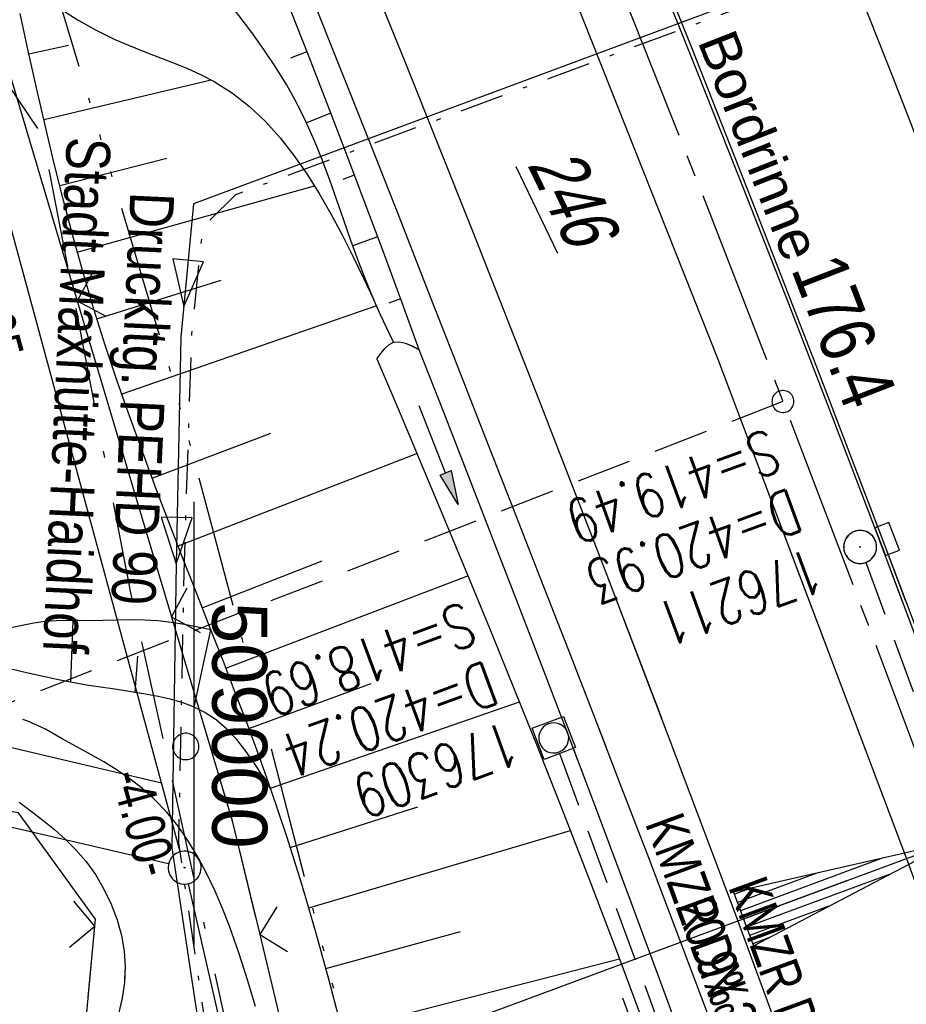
# Model space of a CAD drawing. Extents: x 508886 to 509272, y 449452 to 450225.
# Tile 39 of 46: x 508992 to 509032, y 450117 to 450162. Entities that reach past the tile are written whole.
import ezdxf

# ---------------------------------------------------------------- set-up
doc = ezdxf.new("R2010")
doc.units = 0
doc.header["$LTSCALE"] = 10
doc.header["$MEASUREMENT"] = 0
for name, pattern in [('ACAD_ISO14W100', [25.5, 12, -3, 0.5, -3, 0.5, -3, 0.5, -3]), ('ACAD_ISO16W100', [73, 15, -6.5, 15, -6.5, 15, -7, 1, -7]), ('ACHSE', [5.5, 4, -0.5, 0.5, -0.5]), ('AUSGEZOGEN', [0]), ('LT00', [0]), ('LT08', [0.42, 0.2, -0.1, 0.02, -0.1]), ('LT11', [0.3, 0.2, -0.1]), ('LT17', [0.15, 0.1, -0.05]), ('STRICHLINIE2', [0.375, 0.25, -0.125])]:
    doc.linetypes.add(name, pattern=pattern)
doc.layers.get('0').update_dxf_attribs({"linetype": 'LT00'})
for name, color, linetype in [('--EK_FBR', 250, 'LT00'), ('--EK_Haltung', 7, 'STRICHLINIE2'), ('--EK_Haltung-Text', 140, 'LT00'), ('--EK_Schacht-Text', 5, 'LT00'), ('--EK_ST-93-1', 30, 'LT17'), ('--EL_DFK_AB_L', 21, 'LT00'), ('--EL_DFK_AB_P', 7, 'LT00'), ('--EL_Halt-Pfeil', 4, 'LT00'), ('--EL_Haltung', 182, 'STRICHLINIE2'), ('--EL_Haltung-Text', 182, 'LT00'), ('-AX-093', 35, 'ACHSE'), ('-EL-93-1', 250, 'LT00'), ('-ST-93-1', 250, 'LT00'), ('ABSTAND', 8, 'LT00'), ('ABWASSERLTG', 24, 'LT00'), ('ABWASSERLTG_FLIEßPF', 26, 'Continuous'), ('ABWASSERLTG_TEXT', 26, 'Continuous'), ('BAB-KABEL', 220, 'ACAD_ISO16W100'), ('DFK_AB_FLNR', 7, 'Continuous'), ('DFK_AB_L', 21, 'LT00'), ('DFK_AB_P', 7, 'LT00'), ('DFK_KATASTER', 250, 'LT00'), ('DFK_VERMPKT', 252, 'LT00'), ('PFEIL', 140, 'AUSGEZOGEN'), ('RINNE_TEXT', 11, 'Continuous'), ('STROM_UNTER', 80, 'LT08'), ('TELEKOM', 210, 'ACAD_ISO14W100'), ('V122_AFBR_BAB', 250, 'LT00'), ('V122_BOESCH', 250, 'LT00'), ('V122_BOSCHUNG', 250, 'LT00'), ('V122_FELDWEG', 250, 'LT11'), ('V122_GRABEN', 250, 'LT00'), ('V122_H_BORD', 8, 'LT00'), ('V122_KA_MULD', 182, 'LT00'), ('V122_KA_PRUF', 182, 'LT00'), ('V122_LD_MARK', 250, 'LT00'), ('V122_RASTER', 250, 'LT00'), ('V122_SINKK', 182, 'LT00'), ('V122_ZAUN', 40, 'LT00'), ('V123_AFBR_BAB', 250, 'LT00'), ('V123_BOESCH', 250, 'LT00'), ('V123_BOSCHUNG', 250, 'LT00'), ('V123_FELDWEG', 250, 'LT11'), ('V123_GRABEN', 250, 'LT00'), ('V123_H_BORD', 8, 'LT00'), ('V123_KA_MULD', 182, 'LT00'), ('V123_KA_PRUF', 182, 'LT00'), ('V123_LD_MARK', 250, 'LT00'), ('V123_SINKK', 182, 'LT00'), ('V123_ZAUN', 40, 'LT00')]:
    doc.layers.add(name, color=color, linetype=linetype)
doc.styles.add('Arial', font='ARIAL.TTF')
doc.styles.add('Beschrift', font='ARIAL.TTF')
doc.styles.add('Haltungsbeschriftung', font='ARIAL.TTF', dxfattribs={"width": 0.75})
doc.styles.add('schachtbeschriftung', font='romans.shx', dxfattribs={"width": 0.75, "height": 2})
doc.styles.get("Standard").update_dxf_attribs({"font": 'ARIAL.TTF'})
doc.styles.add('Versorgungsltg', font='ARIAL.TTF', dxfattribs={"width": 0.8, "height": 2})

# ---------------------------------------------------------------- blocks, each defined once
blk = doc.blocks.new('SYMB7010')
at = {"color": 0, "linetype": 'ByBlock'}
for points in [[(-0.031408, 0.499213), (-0.093728, 0.49134), (-0.15457, 0.475719), (-0.212975, 0.452595), (-0.268021, 0.422333), (-0.31884, 0.385411), (-0.36463, 0.342411), (-0.40467, 0.29401), (-0.438329, 0.240973), (-0.465074, 0.184136), (-0.484486, 0.124395), (-0.496256, 0.062692), (-0.5002, 0)], [(0.5002, 0), (0.496256, 0.062692), (0.484485, 0.124395), (0.465074, 0.184136), (0.438329, 0.240973), (0.40467, 0.29401), (0.36463, 0.342411), (0.31884, 0.385411), (0.268021, 0.422333), (0.212975, 0.452595), (0.15457, 0.475719), (0.093728, 0.49134), (0.031408, 0.499213), (-0.031408, 0.499213)], [(-0.5002, 0), (-0.496256, -0.062692), (-0.484486, -0.124395), (-0.465075, -0.184136), (-0.438329, -0.240973), (-0.404671, -0.29401), (-0.36463, -0.342411), (-0.31884, -0.385411), (-0.268021, -0.422333), (-0.212975, -0.452595), (-0.154571, -0.475719), (-0.093728, -0.49134), (-0.031408, -0.499213), (0.031408, -0.499213)], [(0.031408, -0.499213), (0.093728, -0.491341), (0.15457, -0.475719), (0.212975, -0.452595), (0.268021, -0.422333), (0.31884, -0.385411), (0.36463, -0.342411), (0.404671, -0.294011), (0.438329, -0.240974), (0.465075, -0.184136), (0.484486, -0.124395), (0.496256, -0.062692), (0.500201, 0)]]:
    blk.add_lwpolyline(points, dxfattribs=at)
blk = doc.blocks.new('SYMB0003')
at = {"color": 0, "linetype": 'ByBlock'}
for p, q in [((-0.015712, 0), (0.010166, 0.012015)), ((0, -0.021257), (-0.015712, 0)), ((0.010166, 0.012015), (0, -0.021257))]:
    blk.add_line(p, q, dxfattribs=at)
for points in [[(-0.031395, 0.499013), (-0.093691, 0.491144), (-0.154509, 0.475528), (-0.21289, 0.452414), (-0.267913, 0.422164), (-0.318712, 0.385257), (-0.364484, 0.342274), (-0.404509, 0.293893), (-0.438154, 0.240877), (-0.464888, 0.184062), (-0.484292, 0.124345), (-0.496058, 0.062667), (-0.5, 0)], [(0.5, 0), (0.496057, 0.062667), (0.484292, 0.124345), (0.464888, 0.184062), (0.438153, 0.240877), (0.404509, 0.293893), (0.364484, 0.342274), (0.318712, 0.385257), (0.267913, 0.422164), (0.21289, 0.452414), (0.154509, 0.475528), (0.093691, 0.491144), (0.031395, 0.499013), (-0.031395, 0.499013)], [(-0.5, 0), (-0.496058, -0.062667), (-0.484292, -0.124345), (-0.464888, -0.184062), (-0.438154, -0.240877), (-0.404509, -0.293893), (-0.364485, -0.342274), (-0.318712, -0.385257), (-0.267914, -0.422164), (-0.21289, -0.452414), (-0.154509, -0.475529), (-0.093691, -0.491144), (-0.031395, -0.499014), (0.031395, -0.499014)], [(0.031395, -0.499014), (0.093691, -0.491144), (0.154509, -0.475529), (0.21289, -0.452414), (0.267914, -0.422164), (0.318712, -0.385257), (0.364485, -0.342274), (0.404509, -0.293893), (0.438154, -0.240877), (0.464889, -0.184062), (0.484292, -0.124345), (0.496058, -0.062667), (0.5, 0)]]:
    blk.add_lwpolyline(points, dxfattribs=at)
blk = doc.blocks.new('SYMB18')
at = {"color": 0, "linetype": 'ByBlock'}
for p, q in [((1, 0.13), (0, 0)), ((0.923077, 0.12), (1, 0.12)), ((0.615385, 0.08), (1, 0.08)), ((0.000669, 0), (1, 0)), ((0.307692, 0.04), (1, 0.04)), ((0.307692, -0.04), (1, -0.04)), ((0.615385, -0.08), (1, -0.08)), ((0.923077, -0.12), (1, -0.12))]:
    blk.add_line(p, q, dxfattribs=at)
at = {"color": 0, "linetype": 'ByBlock', "flags": 128}
blk.add_lwpolyline([(0, 0), (1, -0.13), (1, 0.13)], dxfattribs=at)
blk = doc.blocks.new('SYMB2')
at = {"color": 0, "linetype": 'ByBlock', "flags": 128}
for points in [[(-0.031395, 0.499013), (-0.093691, 0.491144), (-0.154509, 0.475528), (-0.21289, 0.452414), (-0.267913, 0.422164), (-0.318712, 0.385257), (-0.364484, 0.342274), (-0.404509, 0.293893), (-0.438154, 0.240877), (-0.464888, 0.184062), (-0.484292, 0.124345), (-0.496058, 0.062667), (-0.5, 0)], [(0.5, 0), (0.496057, 0.062667), (0.484292, 0.124345), (0.464888, 0.184062), (0.438153, 0.240877), (0.404509, 0.293893), (0.364484, 0.342274), (0.318712, 0.385257), (0.267913, 0.422164), (0.21289, 0.452414), (0.154509, 0.475528), (0.093691, 0.491144), (0.031395, 0.499013), (-0.031395, 0.499013)], [(-0.5, 0), (-0.496058, -0.062667), (-0.484292, -0.124345), (-0.464888, -0.184062), (-0.438154, -0.240877), (-0.404509, -0.293893), (-0.364485, -0.342274), (-0.318712, -0.385257), (-0.267914, -0.422164), (-0.21289, -0.452414), (-0.154509, -0.475529), (-0.093691, -0.491144), (-0.031395, -0.499014), (0.031395, -0.499014)], [(0.031395, -0.499014), (0.093691, -0.491144), (0.154509, -0.475529), (0.21289, -0.452414), (0.267914, -0.422164), (0.318712, -0.385257), (0.364485, -0.342274), (0.404509, -0.293893), (0.438154, -0.240877), (0.464889, -0.184062), (0.484292, -0.124345), (0.496058, -0.062667), (0.5, 0)]]:
    blk.add_lwpolyline(points, dxfattribs=at)
blk = doc.blocks.new('SYMB0024')
at = {"color": 0, "linetype": 'ByBlock'}
for p, q in [((-0.5, 0.5), (0, 0)), ((0, 0), (0.5, 0.5))]:
    blk.add_line(p, q, dxfattribs=at)
blk = doc.blocks.new('Pfreil3')
at = {"layer": 'PFEIL'}
blk.add_hatch(color=256, dxfattribs=at).paths.add_polyline_path([(-1.549, 0.273), (-1.549, -0.273), (0, 0)])
for p, q in [((-1.549, 0), (-4.831, 0)), ((-1.549, -0.273), (-1.549, 0.273)), ((-1.549, 0.273), (0, 0)), ((0, 0), (-1.549, -0.273))]:
    blk.add_line(p, q, dxfattribs=at)
blk = doc.blocks.new('SYMB1210')
at = {"color": 0, "linetype": 'ByBlock'}
blk.add_line((0.018815, -0.179014), (0.055623, -0.17119), dxfattribs=at)
for points in [[(-0.2, -0.2), (-0.2, 0.2), (0.2, 0.2), (0.2, -0.2), (-0.2, -0.2)], [(0.018815, 0.179014), (-0.018815, 0.179014), (-0.055623, 0.17119), (-0.09, 0.155885), (-0.120444, 0.133766), (-0.145623, 0.105801), (-0.164438, 0.073213), (-0.176067, 0.037424), (-0.18, 0)], [(0.18, 0), (0.176067, 0.037424), (0.164438, 0.073213), (0.145623, 0.105801), (0.120444, 0.133766), (0.09, 0.155885), (0.055623, 0.17119), (0.018815, 0.179014)], [(-0.18, 0), (-0.176067, -0.037424), (-0.164438, -0.073213), (-0.145623, -0.105801), (-0.120444, -0.133766), (-0.09, -0.155885), (-0.055623, -0.17119), (-0.018815, -0.179014), (0.018815, -0.179014)], [(0.055623, -0.17119), (0.09, -0.155885), (0.120444, -0.133766), (0.145623, -0.105801), (0.164438, -0.073213), (0.176067, -0.037424), (0.18, 0)]]:
    blk.add_lwpolyline(points, dxfattribs=at)
blk = doc.blocks.new('SYMB0652')
at = {"color": 0, "linetype": 'ByBlock'}
blk.add_lwpolyline([(-0.15, -0.075), (0.15, -0.075), (0.15, 0.075), (-0.15, 0.075), (-0.15, -0.075)], dxfattribs=at)
blk = doc.blocks.new('SYMB0070')
at = {"color": 0, "linetype": 'ByBlock'}
for p, q in [((-0.5, 0), (0.2, 0)), ((0.5, 0), (0.2, 0.1)), ((0.2, 0.1), (0.2, 0)), ((0.468, 0), (0.21, 0.086)), ((0.21, 0.086), (0.21, -0.086)), ((0.21, -0.086), (0.468, 0)), ((0.22, -0.072), (0.437, 0)), ((0.23, -0.058), (0.405, 0)), ((0.24, -0.045), (0.374, 0)), ((0.342, 0), (0.25, 0.031)), ((0.25, 0.031), (0.25, -0.031)), ((0.25, -0.031), (0.342, 0)), ((0.26, -0.017), (0.31, 0)), ((0.27, -0.003), (0.279, 0))]:
    blk.add_line(p, q, dxfattribs=at)
for points in [[(0.2, 0), (0.2, -0.1), (0.5, 0)], [(0.437, 0), (0.22, 0.072), (0.22, -0.072)], [(0.405, 0), (0.23, 0.058), (0.23, -0.058)], [(0.374, 0), (0.24, 0.045), (0.24, -0.045)], [(0.31, 0), (0.26, 0.017), (0.26, -0.017)], [(0.279, 0), (0.27, 0.003), (0.27, -0.003)]]:
    blk.add_lwpolyline(points, dxfattribs=at)
blk = doc.blocks.new('ABWASSER-FLIEßPF')
at = {"layer": 'ABWASSERLTG_FLIEßPF'}
for p, q in [((0, 0), (-2.109, 0.703)), ((-2.109, 0.703), (-2.109, -0.703)), ((-2.109, -0.703), (0, 0))]:
    blk.add_line(p, q, dxfattribs=at)

msp = doc.modelspace()

# ---------------------------------------------------------------- linework, layer by layer
at = {"layer": '--EK_FBR', "color": 2}
for points in [[(509032.393, 450135.176), (509031.238, 450138.237), (509028.416, 450145.617), (509025.555, 450152.982), (509022.655, 450160.331), (509019.717, 450167.666), (509017.455, 450173.241), (509015.172, 450178.808), (509012.87, 450184.368), (509010.551, 450189.92), (509008.216, 450195.465), (509006.264, 450200.067), (509005.415, 450202.056)], [(509047.816, 450092.525), (509046.389, 450096.648), (509044.947, 450100.767), (509043.491, 450104.88), (509042.023, 450108.989), (509040.543, 450113.094), (509039.054, 450117.196), (509037.125, 450122.466), (509035.18, 450127.729), (509033.219, 450132.987), (509031.238, 450138.237), (509028.416, 450145.617), (509025.555, 450152.982), (509022.655, 450160.331), (509019.717, 450167.666), (509017.455, 450173.241), (509015.172, 450178.808), (509012.87, 450184.368), (509010.551, 450189.92), (509008.216, 450195.465), (509006.264, 450200.067), (509005.415, 450202.056)], [(509001.108, 450201.454), (509005.021, 450192.355), (509014.641, 450169.336), (509023.839, 450146.175), (509028.674, 450133.377)], [(509001.108, 450201.454), (509005.021, 450192.355), (509014.641, 450169.336), (509023.839, 450146.175), (509032.449, 450123.387), (509041.17, 450099.528), (509049.071, 450076.517), (509056.657, 450053.157), (509058.35, 450047.721), (509061.128, 450038.521), (509064.175, 450028.141), (509069.856, 450008.284), (509076.49, 449984.147), (509082.45, 449960.868), (509088.103, 449936.685)]]:
    msp.add_lwpolyline(points, dxfattribs=at)
at = {"layer": '--EK_FBR'}
for points in [[(508989.838, 450199.88), (508991.381, 450196.267), (508992.993, 450192.476), (508994.599, 450188.682), (508996.176, 450184.945), (508997.748, 450181.205), (508999.313, 450177.463), (509000.867, 450173.716), (509002.41, 450169.965), (509003.939, 450166.208), (509005.298, 450162.831), (509006.647, 450159.449), (509007.986, 450156.064), (509009.319, 450152.677), (509010.648, 450149.287), (509011.973, 450145.897), (509013.299, 450142.506), (509014.536, 450139.345), (509015.772, 450136.184), (509017.006, 450133.022), (509018.236, 450129.858), (509018.735, 450128.568)], [(509005.298, 450162.831), (509006.647, 450159.449), (509007.986, 450156.064), (509009.319, 450152.677), (509010.648, 450149.287), (509011.973, 450145.897), (509013.299, 450142.506), (509014.536, 450139.345), (509015.772, 450136.184), (509017.006, 450133.022), (509018.236, 450129.858), (509019.46, 450126.692), (509020.677, 450123.524), (509021.883, 450120.351), (509023.39, 450116.341), (509024.879, 450112.325), (509026.353, 450108.303), (509027.813, 450104.276), (509029.259, 450100.243), (509030.694, 450096.207), (509032.019, 450092.45)]]:
    msp.add_lwpolyline(points, dxfattribs=at)
at = {"layer": '--EK_Haltung'}
for p, q in [((509030.569, 450136.936), (509043.989, 450100.283)), ((509016.631, 450128.252), (509028.994, 450094.613))]:
    msp.add_line(p, q, dxfattribs=at)
at = {"layer": '--EK_ST-93-1', "ltscale": 2.5}
msp.add_line((509026.798, 450144.255), (508989.521, 450129.741), dxfattribs=at)
at = {"layer": '--EL_DFK_AB_L'}
for p, q in [((508998.53, 450126.919), (508988.227, 450164.845)), ((508999.384, 450123.783), (508998.53, 450126.919)), ((508999.747, 450122.328), (509019.364, 450036.281))]:
    msp.add_line(p, q, dxfattribs=at)
at = {"layer": '--EL_Haltung'}
for p, q in [((509030.569, 450136.936), (509043.989, 450100.283)), ((509016.631, 450128.252), (509028.994, 450094.613))]:
    msp.add_line(p, q, dxfattribs=at)
at = {"layer": '-AX-093', "ltscale": 0.2}
msp.add_lwpolyline([(509003.349, 450201.767), (509006.577, 450194.199), (509010.816, 450184.094), (509014.992, 450173.963), (509019.104, 450163.805), (509023.148, 450153.621), (509027.124, 450143.409), (509031.029, 450133.171), (509034.384, 450124.192), (509038.15, 450113.901), (509041.841, 450103.584), (509045.456, 450093.239)], dxfattribs=at)
at = {"layer": '-EL-93-1'}
msp.add_line((509029.695, 450122.457), (508971.078, 450100.762), dxfattribs=at)
at = {"layer": 'ABWASSERLTG', "flags": 128}
for points in [[(509055.17, 450204.851), (509045.348, 450170.112), (508999.984, 450153.243), (508999.414, 450147.176)], [(508999.414, 450147.176), (508999.188, 450136.871), (508999.001, 450123.962), (509002.256, 450102.351), (509007.697, 450073.609), (509010.273, 450056.746), (509013.902, 450037.207)]]:
    msp.add_lwpolyline(points, dxfattribs=at)
at = {"layer": 'BAB-KABEL', "ltscale": 0.03, "flags": 128}
msp.add_lwpolyline([(508965.574, 450196.492), (508968.169, 450193.064), (508993.103, 450156.356), (508997.122, 450135.56), (509002.82, 450109.823), (509012.651, 450072.792), (509017.448, 450054.582), (509021.524, 450039.027), (509022.249, 450035.305), (509025.668, 450025.461), (509039.275, 449995.736), (509060.83, 449981.06), (509071.352, 449941.869), (509079.367, 449903.882), (509086.811, 449866.639), (509093.494, 449826.15), (509098.832, 449789.477), (509101.313, 449770.556), (509103.601, 449753.401), (509104.746, 449737.963), (509105.126, 449731.101), (509107.052, 449705.627), (509108.315, 449670.898), (509109.196, 449644.46), (509091.88, 449639.282), (509094.025, 449616.625), (509109.573, 449611.952), (509109.313, 449593.194), (509108.934, 449567.252), (509108.555, 449549.914), (509107.923, 449539.685), (509107.542, 449523.737), (509106.023, 449504.505), (509103.027, 449469.794), (509102.872, 449468.485)], dxfattribs=at)
at = {"layer": 'DFK_AB_L'}
for p, q in [((508998.53, 450126.919), (508988.227, 450164.845)), ((508999.384, 450123.783), (508998.53, 450126.919)), ((508999.747, 450122.328), (509019.364, 450036.281))]:
    msp.add_line(p, q, dxfattribs=at)
at = {"layer": 'DFK_KATASTER'}
for p, q in [((508939.09, 450140.878), (508998.53, 450126.919)), ((508998.85, 450123.228), (508938.661, 450137.14))]:
    msp.add_line(p, q, dxfattribs=at)
at = {"layer": 'STROM_UNTER', "flags": 128}
msp.add_lwpolyline([(509006.305, 450081.848), (509002.476, 450102.658), (508999.316, 450124.183), (508999.57, 450136.975), (508999.904, 450147.325), (509000.414, 450152.193), (509001.916, 450153.673), (509043.943, 450169.247), (509046.548, 450169.174), (509046.172, 450171.282), (509055.735, 450203.704)], dxfattribs=at)
at = {"layer": 'TELEKOM', "ltscale": 0.05, "flags": 128}
msp.add_lwpolyline([(508972.483, 450197.457), (508974.434, 450194.146), (508983.614, 450179.815), (508989.132, 450171.411), (508992.799, 450166.088), (508998.921, 450145.635), (509003.032, 450130.32), (509008.099, 450110.843), (509012.819, 450091.254), (509017.015, 450071.933), (509011.279, 450070.833), (509010.297, 450075.573), (509002.936, 450075.082), (508992.003, 450075.648)], dxfattribs=at)
at = {"layer": 'V122_AFBR_BAB', "color": 0}
for points in [[(509032.393, 450135.176), (509031.238, 450138.237), (509028.416, 450145.617), (509025.555, 450152.982), (509022.655, 450160.331), (509019.717, 450167.666), (509017.455, 450173.241), (509015.172, 450178.808), (509012.87, 450184.368), (509010.551, 450189.92), (509008.216, 450195.465), (509006.264, 450200.067), (509005.415, 450202.056)], [(509001.108, 450201.454), (509005.021, 450192.355), (509014.641, 450169.336), (509023.839, 450146.175), (509028.674, 450133.377)]]:
    msp.add_lwpolyline(points, dxfattribs=at)
at = {"layer": 'V122_AFBR_BAB'}
for points in [[(508989.838, 450199.88), (508991.381, 450196.267), (508992.993, 450192.476), (508994.599, 450188.682), (508996.176, 450184.945), (508997.748, 450181.205), (508999.313, 450177.463), (509000.867, 450173.716), (509002.41, 450169.965), (509003.939, 450166.208), (509005.298, 450162.831), (509006.647, 450159.449), (509007.986, 450156.064), (509009.319, 450152.677), (509010.648, 450149.287), (509011.973, 450145.897), (509013.299, 450142.506), (509014.536, 450139.345), (509015.772, 450136.184), (509017.006, 450133.022), (509018.236, 450129.858), (509018.735, 450128.568)], [(509001.65, 450120.301), (509001.615, 450120.398), (509001.301, 450121.2), (509000.962, 450121.993), (509000.595, 450122.771), (509000.194, 450123.527), (508999.757, 450124.253), (508999.279, 450124.944), (508998.755, 450125.592), (508998.182, 450126.19), (508997.656, 450126.655), (508997.098, 450127.084), (508996.512, 450127.485), (508995.904, 450127.863), (508995.279, 450128.224), (508994.644, 450128.573), (508994.003, 450128.916)], [(508992.057, 450126.033), (508992.599, 450125.629), (508993.134, 450125.219), (508993.657, 450124.793), (508994.159, 450124.346), (508994.635, 450123.869), (508995.078, 450123.356), (508995.521, 450122.742), (508995.91, 450122.086), (508996.241, 450121.399), (508996.507, 450120.692), (508996.704, 450119.976), (508996.826, 450119.261), (508996.87, 450118.545), (508996.844, 450117.975)]]:
    msp.add_lwpolyline(points, dxfattribs=at)
at = {"layer": 'V122_BOESCH'}
for points in [[(508988.615, 450199.71), (508989.347, 450198.002), (508990.721, 450194.778), (508992.092, 450191.553), (508993.46, 450188.326), (508994.814, 450185.127), (508996.166, 450181.927), (508997.514, 450178.725), (508998.855, 450175.521), (509000.19, 450172.314), (509001.517, 450169.104), (509002.833, 450165.889), (509003.622, 450163.945), (509004.406, 450161.998), (509005.181, 450160.048), (509005.946, 450158.094), (509006.825, 450155.808), (509007.691, 450153.517), (509008.546, 450151.223), (509009.396, 450148.925), (509010.242, 450146.627)], [(509009.088, 450146.946), (509008.781, 450147.585), (509008.479, 450148.227), (509008.189, 450148.875), (509007.82, 450149.766), (509007.475, 450150.669), (509007.147, 450151.58), (509006.828, 450152.494), (509006.51, 450153.408), (509006.186, 450154.318), (509005.848, 450155.221), (509005.489, 450156.113), (509005.1, 450156.99), (509004.674, 450157.848), (509004.214, 450158.671), (509003.718, 450159.474), (509003.189, 450160.261), (509002.636, 450161.033), (509002.062, 450161.793), (509001.475, 450162.544), (509000.88, 450163.287), (508999.881, 450164.517), (508998.877, 450165.738), (508997.872, 450166.954)], [(509005.018, 450121.93), (509004.908, 450122.303), (509004.226, 450124.472), (509003.502, 450126.626), (509002.984, 450128.084), (509002.449, 450129.535), (509001.901, 450130.982), (509001.343, 450132.427), (509000.779, 450133.869), (509000.148, 450135.477), (508999.518, 450137.087), (508998.893, 450138.698), (508998.277, 450140.312), (508997.673, 450141.929), (508997.085, 450143.552), (508996.516, 450145.181), (508995.971, 450146.817), (508995.452, 450148.461), (508994.961, 450150.119), (508994.497, 450151.786), (508994.057, 450153.46), (508993.637, 450155.139), (508993.235, 450156.824), (508992.846, 450158.513), (508992.467, 450160.206), (508992.095, 450161.9)], [(508993.988, 450162.06), (508994.764, 450161.585), (508995.559, 450161.142), (508996.378, 450160.738), (508997.03, 450160.455), (508997.693, 450160.19), (508998.359, 450159.934), (508999.022, 450159.677), (508999.674, 450159.41), (509000.309, 450159.122), (509000.92, 450158.804), (509001.756, 450158.274), (509002.531, 450157.666), (509003.253, 450156.987), (509003.925, 450156.246), (509004.553, 450155.448), (509005.143, 450154.6), (509005.701, 450153.711), (509006.231, 450152.786), (509006.74, 450151.833), (509007.232, 450150.859), (509007.713, 450149.87), (509008.189, 450148.875)], [(509000.779, 450133.869), (509000.178, 450133.995), (508999.576, 450134.111), (508998.972, 450134.209), (508998.367, 450134.278), (508997.742, 450134.313), (508997.115, 450134.32), (508996.486, 450134.31), (508995.855, 450134.296), (508995.224, 450134.288), (508994.726, 450134.292), (508994.229, 450134.295), (508993.734, 450134.285), (508993.241, 450134.25), (508992.717, 450134.176), (508992.195, 450134.074), (508991.675, 450133.957), (508971.464, 450136.028)], [(509003.502, 450126.626), (509003.134, 450127.219), (509002.759, 450127.801), (509002.367, 450128.359), (509001.95, 450128.883), (509001.501, 450129.362), (509001.012, 450129.783), (509000.474, 450130.136), (508999.982, 450130.373), (508999.461, 450130.563), (508998.919, 450130.717), (508998.369, 450130.842), (508997.715, 450130.967), (508997.061, 450131.074), (508996.41, 450131.17), (508995.76, 450131.263), (508995.111, 450131.362), (508994.465, 450131.472), (508993.77, 450131.611), (508993.076, 450131.764), (508992.382, 450131.924), (508991.688, 450132.083)]]:
    msp.add_lwpolyline(points, dxfattribs=at)
at = {"layer": 'V122_BOSCHUNG'}
for p, q in [((508992.499, 450160.058), (508994.302, 450160.463)), ((509005.137, 450160.158), (509004.395, 450159.866)), ((508993.175, 450157.078), (509000.788, 450158.876)), ((509006.23, 450157.36), (509005.125, 450156.934)), ((508993.901, 450154.076), (508998.774, 450155.32)), ((509007.3, 450154.554), (509006.773, 450154.354)), ((508994.698, 450151.052), (509005.485, 450154.066)), ((509008.354, 450151.741), (509007.237, 450151.326)), ((508995.59, 450148.013), (509001.245, 450149.767)), ((509009.395, 450148.927), (509008.867, 450148.731)), ((508996.739, 450144.607), (509008.323, 450148.617)), ((508998.096, 450140.772), (509003.498, 450142.811)), ((508999.285, 450137.686), (509010.142, 450141.894)), ((509000.382, 450134.88), (509005.84, 450137.009)), ((509001.461, 450132.122), (509012.466, 450136.333)), ((508994.5, 450134.294), (508994.389, 450131.486)), ((509000.75, 450133.875), (509000.006, 450130.363)), ((508997.443, 450132.675), (508997.32, 450131.033)), ((509002.503, 450129.391), (509008.071, 450131.439)), ((509003.483, 450126.679), (509014.812, 450130.6)), ((509004.388, 450123.968), (509010.183, 450125.825))]:
    msp.add_line(p, q, dxfattribs=at)
at = {"layer": 'V122_FELDWEG', "flags": 128}
msp.add_lwpolyline([(508994.003, 450128.916), (508993.243, 450129.35), (508992.448, 450129.718), (508991.626, 450130.016), (508990.781, 450130.243), (508989.919, 450130.398), (508970.987, 450133.435), (508967.532, 450134.127), (508964.077, 450134.821), (508960.622, 450135.52), (508957.17, 450136.227), (508953.719, 450136.945), (508951.489, 450137.415), (508949.26, 450137.888), (508947.031, 450138.36), (508944.802, 450138.829), (508942.571, 450139.293), (508940.339, 450139.748), (508938.105, 450140.191), (508935.868, 450140.621), (508933.628, 450141.033), (508931.32, 450141.437), (508929.01, 450141.823), (508926.696, 450142.193), (508924.38, 450142.55), (508922.062, 450142.897), (508919.743, 450143.235), (508917.423, 450143.568), (508915.102, 450143.899)], dxfattribs=at)
at = {"layer": 'V122_GRABEN'}
for points in [[(509008.327, 450146.202), (509008.503, 450146.445), (509008.684, 450146.665), (509008.877, 450146.839), (509009.088, 450146.946), (509009.351, 450146.967), (509009.635, 450146.901), (509009.935, 450146.779), (509010.242, 450146.627)], [(509008.327, 450146.202), (509009.381, 450143.703), (509010.432, 450141.203), (509011.48, 450138.702), (509012.521, 450136.199), (509013.555, 450133.692), (509014.577, 450131.181), (509015.588, 450128.665), (509016.125, 450127.305)], [(509010.242, 450146.627), (509011.371, 450143.734), (509012.498, 450140.841), (509013.622, 450137.946), (509014.742, 450135.05), (509015.857, 450132.152), (509016.964, 450129.251), (509017.456, 450127.949)]]:
    msp.add_lwpolyline(points, dxfattribs=at)
at = {"layer": 'V122_H_BORD'}
msp.add_lwpolyline([(509032.258, 450135.111), (509031.08, 450138.24), (509029.083, 450143.47), (509027.062, 450148.69), (509025.02, 450153.903), (509022.958, 450159.107), (509020.877, 450164.305), (509018.779, 450169.495), (509016.665, 450174.679), (509014.537, 450179.857), (509012.395, 450185.03), (509010.241, 450190.198), (509008.078, 450195.362), (509006.622, 450198.823), (509005.264, 450202.035)], dxfattribs=at)
at = {"layer": 'V122_LD_MARK'}
for points in [[(509013.715, 450203.215), (509016.112, 450197.563), (509020.123, 450187.947), (509024.076, 450178.308), (509027.971, 450168.645), (509031.808, 450158.959), (509035.585, 450149.249), (509039.302, 450139.516), (509039.618, 450138.672)], [(509021.299, 450129.808), (509018.683, 450136.661), (509015.698, 450144.354), (509012.674, 450152.031), (509009.611, 450159.693), (509006.51, 450167.339), (509003.392, 450174.922), (509000.238, 450182.49), (508997.049, 450190.043), (508993.827, 450197.582), (508992.662, 450200.275)]]:
    msp.add_lwpolyline(points, dxfattribs=at)
at = {"layer": 'V122_RASTER'}
msp.add_line((508999.999, 450139.696), (508999.999, 450119.502), dxfattribs=at)
at = {"layer": 'V122_ZAUN'}
for p, q in [((508990.408, 450163.21), (508994.693, 450148.835)), ((508994.693, 450148.835), (508998.979, 450134.46)), ((508995.19, 450117.175), (508995.492, 450120.396))]:
    msp.add_line(p, q, dxfattribs=at)
for points in [[(508998.979, 450134.46), (509001.743, 450125.187), (509002.792, 450120.853)], [(508995.492, 450120.396), (508995.522, 450120.711), (508992.016, 450125.553), (508983.427, 450126.971)]]:
    msp.add_lwpolyline(points, dxfattribs=at)
at = {"layer": 'V123_AFBR_BAB', "color": 0}
for points in [[(509047.816, 450092.525), (509046.389, 450096.648), (509044.947, 450100.767), (509043.491, 450104.88), (509042.023, 450108.989), (509040.543, 450113.094), (509039.054, 450117.196), (509037.125, 450122.466), (509035.18, 450127.729), (509033.219, 450132.987), (509031.238, 450138.237), (509028.416, 450145.617), (509025.555, 450152.982), (509022.655, 450160.331), (509019.717, 450167.666), (509017.455, 450173.241), (509015.172, 450178.808), (509012.87, 450184.368), (509010.551, 450189.92), (509008.216, 450195.465), (509006.264, 450200.067), (509005.415, 450202.056)], [(509001.108, 450201.454), (509005.021, 450192.355), (509014.641, 450169.336), (509023.839, 450146.175), (509032.449, 450123.387), (509041.17, 450099.528), (509049.071, 450076.517), (509056.657, 450053.157), (509058.35, 450047.721), (509061.128, 450038.521), (509064.175, 450028.141), (509069.856, 450008.284), (509076.49, 449984.147), (509082.45, 449960.868), (509088.103, 449936.685)]]:
    msp.add_lwpolyline(points, dxfattribs=at)
at = {"layer": 'V123_AFBR_BAB'}
for points in [[(509005.298, 450162.831), (509006.647, 450159.449), (509007.986, 450156.064), (509009.319, 450152.677), (509010.648, 450149.287), (509011.973, 450145.897), (509013.299, 450142.506), (509014.536, 450139.345), (509015.772, 450136.184), (509017.006, 450133.022), (509018.236, 450129.858), (509019.46, 450126.692), (509020.677, 450123.524), (509021.883, 450120.351), (509023.39, 450116.341), (509024.879, 450112.325), (509026.353, 450108.303), (509027.813, 450104.276), (509029.259, 450100.243), (509030.694, 450096.207), (509032.019, 450092.45)], [(509002.805, 450116.743), (509002.445, 450117.965), (509002.05, 450119.183), (509001.615, 450120.398), (509001.301, 450121.2), (509000.962, 450121.993), (509000.595, 450122.771), (509000.194, 450123.527), (508999.757, 450124.253), (508999.279, 450124.944), (508998.755, 450125.592), (508998.182, 450126.19), (508997.656, 450126.655), (508997.098, 450127.084), (508996.512, 450127.485), (508995.904, 450127.863), (508995.279, 450128.224), (508994.644, 450128.573), (508994.003, 450128.916)], [(508992.057, 450126.033), (508992.599, 450125.629), (508993.134, 450125.219), (508993.657, 450124.793), (508994.159, 450124.346), (508994.635, 450123.869), (508995.078, 450123.356), (508995.521, 450122.742), (508995.91, 450122.086), (508996.241, 450121.399), (508996.507, 450120.692), (508996.704, 450119.976), (508996.826, 450119.261), (508996.87, 450118.545), (508996.838, 450117.836), (508996.737, 450117.127), (508996.576, 450116.414)]]:
    msp.add_lwpolyline(points, dxfattribs=at)
at = {"layer": 'V123_BOESCH'}
for points in [[(508988.615, 450199.71), (508989.347, 450198.002), (508990.721, 450194.778), (508992.092, 450191.553), (508993.46, 450188.326), (508994.814, 450185.127), (508996.166, 450181.927), (508997.513, 450178.725), (508998.855, 450175.521), (509000.19, 450172.314), (509001.517, 450169.104), (509002.833, 450165.889), (509003.622, 450163.945), (509004.406, 450161.998), (509005.181, 450160.048), (509005.946, 450158.094), (509006.825, 450155.808), (509007.691, 450153.517), (509008.546, 450151.223), (509009.396, 450148.925), (509010.242, 450146.627)], [(509009.088, 450146.946), (509008.781, 450147.585), (509008.479, 450148.227), (509008.189, 450148.875), (509007.82, 450149.766), (509007.475, 450150.669), (509007.147, 450151.58), (509006.828, 450152.494), (509006.51, 450153.408), (509006.186, 450154.318), (509005.848, 450155.221), (509005.489, 450156.113), (509005.1, 450156.99), (509004.674, 450157.848), (509004.214, 450158.671), (509003.718, 450159.474), (509003.189, 450160.261), (509002.636, 450161.033), (509002.062, 450161.793), (509001.475, 450162.544), (509000.88, 450163.287), (508999.881, 450164.517), (508998.877, 450165.738), (508997.872, 450166.954)], [(509006.738, 450115.728), (509006.16, 450117.93), (509005.551, 450120.122), (509004.908, 450122.303), (509004.226, 450124.472), (509003.502, 450126.626), (509002.984, 450128.084), (509002.449, 450129.535), (509001.901, 450130.982), (509001.343, 450132.427), (509000.779, 450133.869), (509000.148, 450135.477), (508999.518, 450137.087), (508998.893, 450138.698), (508998.277, 450140.312), (508997.673, 450141.929), (508997.085, 450143.552), (508996.516, 450145.181), (508995.971, 450146.817), (508995.452, 450148.461), (508994.961, 450150.119), (508994.497, 450151.786), (508994.057, 450153.46), (508993.637, 450155.139), (508993.235, 450156.824), (508992.846, 450158.513), (508992.467, 450160.206), (508992.095, 450161.9)], [(508993.988, 450162.06), (508994.764, 450161.585), (508995.559, 450161.142), (508996.378, 450160.738), (508997.03, 450160.455), (508997.693, 450160.19), (508998.359, 450159.934), (508999.022, 450159.677), (508999.674, 450159.41), (509000.309, 450159.122), (509000.92, 450158.804), (509001.756, 450158.274), (509002.531, 450157.666), (509003.253, 450156.987), (509003.925, 450156.246), (509004.553, 450155.448), (509005.143, 450154.6), (509005.701, 450153.711), (509006.231, 450152.786), (509006.74, 450151.833), (509007.232, 450150.859), (509007.713, 450149.87), (509008.189, 450148.875)], [(509000.779, 450133.869), (509000.178, 450133.995), (508999.576, 450134.111), (508998.972, 450134.209), (508998.367, 450134.278), (508997.742, 450134.313), (508997.115, 450134.32), (508996.486, 450134.31), (508995.855, 450134.296), (508995.224, 450134.288), (508994.726, 450134.292), (508994.229, 450134.295), (508993.734, 450134.285), (508993.241, 450134.25), (508992.717, 450134.176), (508992.195, 450134.074), (508991.675, 450133.957), (508971.464, 450136.028)], [(509003.502, 450126.626), (509003.134, 450127.219), (509002.759, 450127.801), (509002.367, 450128.359), (509001.95, 450128.883), (509001.501, 450129.362), (509001.012, 450129.783), (509000.474, 450130.136), (508999.982, 450130.373), (508999.461, 450130.563), (508998.919, 450130.717), (508998.369, 450130.842), (508997.715, 450130.967), (508997.061, 450131.074), (508996.41, 450131.17), (508995.76, 450131.263), (508995.111, 450131.362), (508994.465, 450131.472), (508993.77, 450131.611), (508993.076, 450131.764), (508992.382, 450131.924), (508991.688, 450132.083)]]:
    msp.add_lwpolyline(points, dxfattribs=at)
at = {"layer": 'V123_BOSCHUNG'}
for p, q in [((508992.499, 450160.058), (508994.302, 450160.463)), ((509005.137, 450160.158), (509004.395, 450159.866)), ((508993.175, 450157.078), (509000.788, 450158.876)), ((509006.23, 450157.36), (509005.125, 450156.934)), ((508993.901, 450154.076), (508998.774, 450155.32)), ((509007.3, 450154.554), (509006.773, 450154.354)), ((508994.698, 450151.052), (509005.485, 450154.066)), ((509008.354, 450151.741), (509007.237, 450151.326)), ((508995.59, 450148.013), (509001.245, 450149.767)), ((509009.395, 450148.927), (509008.867, 450148.731)), ((508996.739, 450144.607), (509008.323, 450148.617)), ((508998.096, 450140.772), (509003.498, 450142.811)), ((508999.285, 450137.686), (509010.142, 450141.894)), ((509000.382, 450134.88), (509005.84, 450137.009)), ((509001.461, 450132.122), (509012.466, 450136.333)), ((508994.5, 450134.294), (508994.389, 450131.486)), ((509000.75, 450133.875), (509000.006, 450130.363)), ((508997.443, 450132.675), (508997.32, 450131.033)), ((509002.503, 450129.391), (509008.071, 450131.439)), ((509003.483, 450126.679), (509014.812, 450130.6)), ((509004.388, 450123.969), (509010.183, 450125.825)), ((509005.227, 450121.238), (509017.129, 450124.75)), ((509006.011, 450118.477), (509012.135, 450120.149)), ((509006.751, 450115.678), (509019.365, 450118.905))]:
    msp.add_line(p, q, dxfattribs=at)
at = {"layer": 'V123_FELDWEG', "flags": 128}
msp.add_lwpolyline([(508994.003, 450128.916), (508993.243, 450129.35), (508992.449, 450129.717), (508991.626, 450130.016), (508990.781, 450130.243), (508989.919, 450130.398), (508970.987, 450133.435), (508967.532, 450134.127), (508964.077, 450134.821), (508960.622, 450135.52), (508957.17, 450136.227), (508953.719, 450136.945), (508951.489, 450137.415), (508949.26, 450137.888), (508947.031, 450138.36), (508944.802, 450138.829), (508942.571, 450139.293), (508940.339, 450139.748), (508938.105, 450140.191), (508935.868, 450140.621), (508933.628, 450141.033), (508931.32, 450141.437), (508929.01, 450141.823), (508926.696, 450142.193), (508924.38, 450142.55), (508922.062, 450142.896), (508919.743, 450143.235), (508917.423, 450143.568), (508915.102, 450143.899)], dxfattribs=at)
at = {"layer": 'V123_GRABEN'}
msp.add_lwpolyline([(509008.327, 450146.202), (509008.503, 450146.445), (509008.684, 450146.665), (509008.877, 450146.839), (509009.088, 450146.946), (509009.351, 450146.967), (509009.635, 450146.901), (509009.935, 450146.778), (509010.242, 450146.627)], dxfattribs=at)
for points in [[(509008.327, 450146.202), (509009.381, 450143.703), (509010.432, 450141.203), (509011.48, 450138.702), (509012.521, 450136.199), (509013.555, 450133.692), (509014.577, 450131.181), (509015.588, 450128.665), (509016.835, 450125.503), (509018.062, 450122.333), (509019.27, 450119.156), (509020.462, 450115.973), (509021.64, 450112.784), (509022.805, 450109.59), (509023.96, 450106.392), (509025.106, 450103.191), (509026.247, 450099.987), (509027.383, 450096.782), (509028.517, 450093.576), (509040.527, 450057.942, -0.044328)], [(509010.242, 450146.627), (509011.371, 450143.734), (509012.498, 450140.841), (509013.622, 450137.946), (509014.742, 450135.05), (509015.857, 450132.152), (509016.964, 450129.251), (509018.435, 450125.359), (509019.892, 450121.462), (509021.337, 450117.56), (509022.772, 450113.654), (509024.199, 450109.746), (509025.618, 450105.834), (509027.033, 450101.921), (509028.444, 450098.006), (509029.853, 450094.091), (509041.817, 450058.223, -0.044328), (509042.527, 450054.808, 0.0337), (509042.832, 450052.554, 0.027543), (509044.912, 450046.761, 0.096616), (509045.743, 450045.388, -0.104034), (509046.736, 450043.85)]]:
    msp.add_lwpolyline(points, format="xyb", dxfattribs=at)
at = {"layer": 'V123_H_BORD'}
msp.add_lwpolyline([(509047.548, 450092.341), (509045.839, 450097.314), (509044.118, 450102.283), (509042.382, 450107.246), (509040.63, 450112.204), (509038.861, 450117.156), (509036.95, 450122.44), (509035.017, 450127.715), (509033.06, 450132.982), (509031.08, 450138.24), (509029.083, 450143.47), (509027.062, 450148.69), (509025.02, 450153.903), (509022.958, 450159.107), (509020.877, 450164.305), (509018.779, 450169.495), (509016.665, 450174.679), (509014.536, 450179.857), (509012.395, 450185.03), (509010.241, 450190.198), (509008.078, 450195.362), (509006.622, 450198.823), (509005.264, 450202.035)], dxfattribs=at)
at = {"layer": 'V123_LD_MARK'}
for points in [[(509013.715, 450203.215), (509016.112, 450197.563), (509020.123, 450187.947), (509024.076, 450178.308), (509027.971, 450168.645), (509031.808, 450158.959), (509035.585, 450149.249), (509039.302, 450139.516), (509042.959, 450129.761), (509046.554, 450119.984), (509049.621, 450111.49), (509052.64, 450102.979), (509055.612, 450094.452), (509058.535, 450085.909)], [(509035.69, 450090.172), (509032.968, 450097.959), (509030.199, 450105.731), (509027.385, 450113.488), (509024.527, 450121.228), (509021.626, 450128.952), (509018.683, 450136.661), (509015.698, 450144.354), (509012.674, 450152.031), (509009.611, 450159.693), (509006.51, 450167.339), (509003.392, 450174.922), (509000.238, 450182.49), (508997.049, 450190.043), (508993.827, 450197.582), (508992.662, 450200.275)]]:
    msp.add_lwpolyline(points, dxfattribs=at)
at = {"layer": 'V123_ZAUN'}
for p, q in [((508990.408, 450163.21), (508994.693, 450148.835)), ((508994.693, 450148.835), (508998.979, 450134.46)), ((508994.791, 450112.929), (508995.492, 450120.396)), ((509002.995, 450120.013), (509006.524, 450105.434))]:
    msp.add_line(p, q, dxfattribs=at)
for points in [[(508998.979, 450134.46), (509001.743, 450125.187), (509002.995, 450120.013)], [(508995.492, 450120.396), (508995.522, 450120.711), (508992.016, 450125.553), (508983.427, 450126.971)]]:
    msp.add_lwpolyline(points, dxfattribs=at)

# ---------------------------------------------------------------- block references
at = {"layer": '--EL_DFK_AB_P', "xscale": 1.500000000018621, "yscale": 1.5, "zscale": 1.5, "rotation": 264.7377099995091}
msp.add_blockref('SYMB0003', (508999.58, 450123.059), dxfattribs=at)
at = {"layer": '--EL_Halt-Pfeil', "xscale": 3.999999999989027, "yscale": 4, "zscale": 4, "rotation": 290.181360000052}
msp.add_blockref('SYMB0070', (509020.192, 450115.263), dxfattribs=at)
at = {"layer": '-EL-93-1', "xscale": 10.00000000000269, "yscale": 10, "zscale": 10, "rotation": 200.3099929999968}
msp.add_blockref('SYMB18', (509034.384, 450124.192), dxfattribs=at)
at = {"layer": '-ST-93-1', "rotation": 274.1956499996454}
msp.add_blockref('SYMB2', (509026.798, 450144.255), dxfattribs=at)
at = {"layer": 'ABWASSERLTG_FLIEßPF'}
for p, rotation in [((508999.545, 450148.571), 264.6327657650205), ((508999.188, 450136.871), 269.1697919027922)]:
    msp.add_blockref('ABWASSER-FLIEßPF', p, dxfattribs=dict(at, rotation=rotation))
at = {"layer": 'DFK_AB_P', "xscale": 1.500000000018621, "yscale": 1.5, "zscale": 1.5, "rotation": 264.7377099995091}
msp.add_blockref('SYMB0003', (508999.58, 450123.059), dxfattribs=at)
at = {"layer": 'DFK_VERMPKT', "xscale": 1.200000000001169, "yscale": 1.200000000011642, "zscale": 1.2, "rotation": 264.7377100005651}
msp.add_blockref('SYMB7010', (508999.631, 450128.57), dxfattribs=at)
at = {"layer": 'PFEIL', "rotation": 291.6820720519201}
msp.add_blockref('Pfreil3', (509012.027, 450139.57), dxfattribs=at)
at = {"layer": 'V122_KA_MULD', "xscale": 3.799999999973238, "yscale": 3.80000000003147, "zscale": 3.8, "rotation": 111.0326382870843}
msp.add_blockref('SYMB1210', (509016.372, 450128.957), dxfattribs=at)
at = {"layer": 'V122_KA_PRUF', "xscale": 1.5, "yscale": 1.5, "zscale": 1.5, "rotation": 295.821}
msp.add_blockref('SYMB0003', (509030.311, 450137.641), dxfattribs=at)
at = {"layer": 'V122_SINKK', "xscale": 4.49999999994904, "yscale": 4.499999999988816, "zscale": 4.5, "rotation": 110.927283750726}
msp.add_blockref('SYMB0652', (509031.543, 450138.004), dxfattribs=at)
at = {"layer": 'V122_ZAUN', "xscale": 2.1, "yscale": 2.1, "zscale": 2.1}
for p, rotation in [((508994.693, 450148.835), 286.59785), ((508998.979, 450134.46), 286.59785), ((508995.492, 450120.396), 84.63412), ((509002.995, 450120.013), 283.60437)]:
    msp.add_blockref('SYMB0024', p, dxfattribs=dict(at, rotation=rotation))
at = {"layer": 'V123_KA_MULD', "xscale": 3.799999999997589, "yscale": 3.799999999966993, "zscale": 3.8, "rotation": 111.0319569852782}
msp.add_blockref('SYMB1210', (509016.372, 450128.957), dxfattribs=at)
at = {"layer": 'V123_KA_PRUF', "xscale": 1.5, "yscale": 1.5, "zscale": 1.5, "rotation": 277.95061}
msp.add_blockref('SYMB0003', (509030.311, 450137.641), dxfattribs=at)
at = {"layer": 'V123_SINKK', "xscale": 4.500000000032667, "yscale": 4.500000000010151, "zscale": 4.5, "rotation": 110.9272737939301}
msp.add_blockref('SYMB0652', (509031.543, 450138.004), dxfattribs=at)
at = {"layer": 'V123_ZAUN', "yscale": 2.1, "zscale": 2.1}
for p, xscale, rotation in [((508994.693, 450148.835), 2.1, 286.59999), ((508998.979, 450134.46), 2.1, 286.59999), ((508995.492, 450120.396), 2.099999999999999, 84.63280000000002), ((509002.995, 450120.013), 2.1, 283.60413)]:
    msp.add_blockref('SYMB0024', p, dxfattribs=dict(at, xscale=xscale, rotation=rotation))

# ---------------------------------------------------------------- texts
at = {"layer": '--EK_Haltung-Text', "style": 'Haltungsbeschriftung', "width": 0.75}
for s, p in [('KMZR DN 250', (509024.298, 450122.185)), ('20.9‰ 37.34m', (509021.895, 450121.301))]:
    msp.add_text(s, height=1.8, rotation=-69.8186, dxfattribs=at).set_placement(p)
at = {"layer": '--EK_Schacht-Text', "style": 'schachtbeschriftung', "width": 0.75}
for s, rotation, p in [('S=419.49', -159.889, (509026.152, 450143.039)), ('D=420.93', -159.889, (509027.142, 450140.334)), ('176211', -159.889, (509028.132, 450137.63)), ('S=418.69', -159.8186, (509012.307, 450135.175)), ('D=420.24', -159.8186, (509013.3, 450132.472)), ('176309', -159.8186, (509014.294, 450129.769))]:
    msp.add_text(s, height=2, rotation=rotation, dxfattribs=at).set_placement(p)
at = {"layer": '--EL_Haltung-Text', "style": 'Haltungsbeschriftung', "width": 0.75}
msp.add_text('KMZR DN 250', height=1.8, rotation=-69.8186, dxfattribs=at).set_placement((509020.511, 450125.072))
at = {"layer": '-ST-93-1', "style": 'Beschrift', "width": 0.8}
msp.add_text('  176.4', height=2.5, rotation=-68.8934, dxfattribs=at).set_placement((509026.598, 450151.722))
at = {"layer": 'ABSTAND', "width": 0.75}
for s, rotation, p in [('-40.05-', -74.802, (508989.155, 450151.131)), ('-4.00-', -74.7832, (508996.215, 450127.261))]:
    msp.add_text(s, height=1.8, rotation=rotation, dxfattribs=at).set_placement(p)
at = {"layer": 'ABWASSERLTG_TEXT', "insert": (508996.164, 450144.46), "char_height": 2, "attachment_point": 5, "rotation": 267.3395, "line_spacing_factor": 0.9, "style": 'Versorgungsltg'}
msp.add_mtext('Druckltg. PEHD 90\\PStadt Maxhütte-Haidhof', dxfattribs=at)
at = {"layer": 'DFK_AB_FLNR', "oblique": 13.754, "width": 0.75}
msp.add_text('%%U246', height=2.5, rotation=295.821, dxfattribs=at).set_placement((509015.145, 450155.041))
at = {"layer": 'RINNE_TEXT', "insert": (509022.877, 450160.631), "char_height": 1.8, "attachment_point": 7, "rotation": 291.4746, "style": 'Arial'}
msp.add_mtext('Bordrinne', dxfattribs=at)
at = {"layer": 'V122_RASTER', "width": 0.962}
msp.add_text(' 509000', height=2.5, rotation=-89.9996, dxfattribs=at).set_placement((509000.835, 450136.069))

doc.saveas('drawing.dxf')
